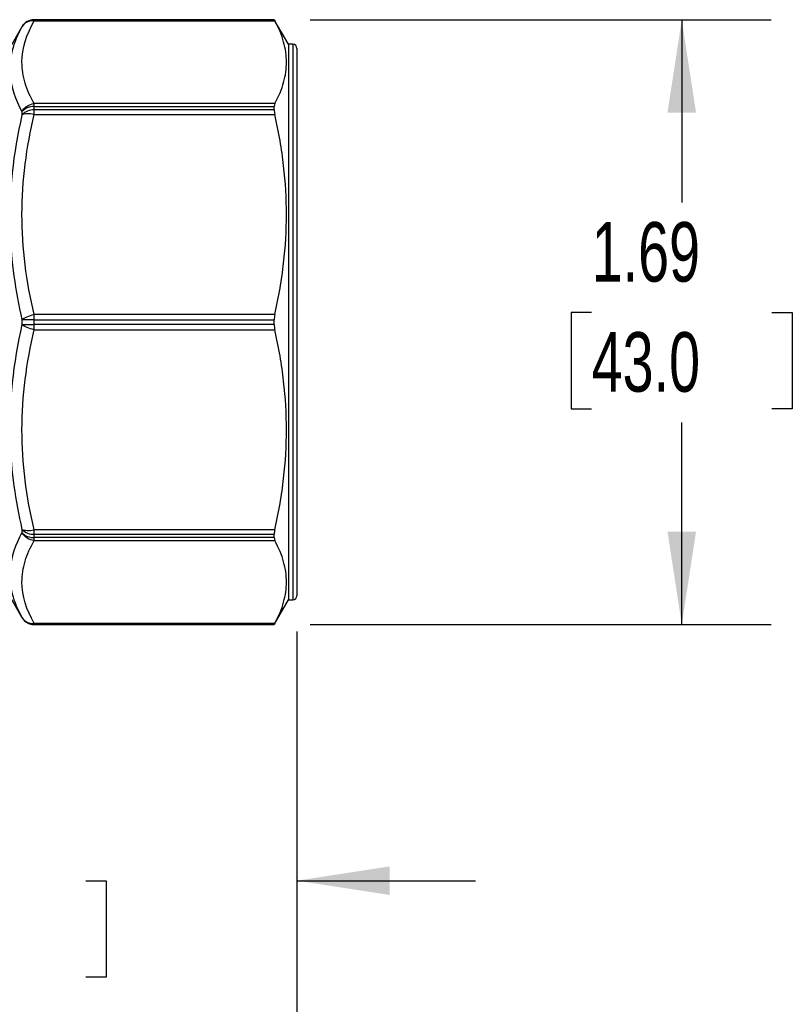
# Model space of a CAD drawing. Header units: inches. Extents: x 0.5 to 21.5, y 0.5 to 16.5.
# Tile 5 of 18: x 6.9 to 9, y 3.6 to 6.4. Entities that reach past the tile are written whole.
import ezdxf

# ---------------------------------------------------------------- set-up
doc = ezdxf.new("R2010")
doc.units = ezdxf.units.IN
doc.header["$LTSCALE"] = 2
doc.header["$MEASUREMENT"] = 0
doc.linetypes.add('SLD-Solid', pattern=[0])
doc.layers.add('DIMENSIONS', color=140, linetype='SLD-Solid', lineweight=25)
doc.styles.add('SLDTEXTSTYLE0', font='TXT', dxfattribs={"width": 0.7})
doc.dimstyles.new('SLDDIMSTYLE0', dxfattribs={"dimtxt": 0.169922, "dimasz": 0.26, "dimexe": 0, "dimexo": 0.0625, "dimgap": 0.04248, "dimtad": 0, "dimtih": 1, "dimtoh": 1, "dimrnd": 1e-09, "dimzin": 12, "dimdsep": 46, "dimtxsty": 'SLDTEXTSTYLE0', "dimsah": 1, "dimcen": 0.09, "dimadec": 0, "dimazin": 3, "dimtfac": 1, "dimtofl": 0, "dimtmove": 0, "dimatfit": 3, "dimfxl": 0, "dimfrac": 2, "dimtolj": 1, "dimtzin": 12, "dimarcsym": 0})
doc.dimstyles.new('SLDDIMSTYLE1', dxfattribs={"dimtxt": 0.169922, "dimasz": 0.26, "dimexe": 0, "dimexo": 0.0625, "dimgap": 0.04248, "dimtad": 0, "dimtih": 1, "dimtoh": 1, "dimrnd": 1e-09, "dimzin": 12, "dimdsep": 46, "dimtxsty": 'SLDTEXTSTYLE0', "dimsah": 1, "dimcen": 0.09, "dimadec": 0, "dimazin": 3, "dimtfac": 1, "dimtmove": 0, "dimatfit": 0, "dimfxl": 0, "dimfrac": 2, "dimtolj": 1, "dimtzin": 12, "dimarcsym": 0})

# ---------------------------------------------------------------- blocks, each defined once
blk = doc.blocks.new('_D')
at = {"layer": 'DIMENSIONS'}
for p, q in [((7.69, 6.3524), (8.981, 6.3524)), ((8.731, 6.3524), (8.731, 5.8411)), ((8.4786, 5.533), (8.4215, 5.533)), ((8.4215, 5.533), (8.4215, 5.2629)), ((8.9835, 5.533), (9.0406, 5.533)), ((9.0406, 5.533), (9.0406, 5.2629)), ((8.4215, 5.2629), (8.4786, 5.2629)), ((9.0406, 5.2629), (8.9835, 5.2629)), ((8.731, 4.6595), (8.731, 5.2249)), ((7.69, 4.6595), (8.981, 4.6595))]:
    blk.add_line(p, q, dxfattribs=at)
for points in [[(8.731, 6.3524), (8.691, 6.0924), (8.771, 6.0924)], [(8.731, 4.6595), (8.771, 4.9195), (8.691, 4.9195)]]:
    blk.add_solid(points, dxfattribs=at)
at = {"layer": 'DIMENSIONS', "char_height": 0.16667, "attachment_point": 1, "style": 'SLDTEXTSTYLE0'}
for s, insert in [('1.69', (8.4786, 5.7859)), ('43.0', (8.4786, 5.4778))]:
    blk.add_mtext(s, dxfattribs=dict(at, insert=insert))
blk = doc.blocks.new('_D_1')
at = {"layer": 'DIMENSIONS'}
for p, q in [((6.0589, 5.8409), (6.0589, 3.6925)), ((7.6534, 4.6402), (7.6534, 3.6925)), ((6.0589, 3.9425), (5.5589, 3.9425)), ((6.5571, 3.9425), (6.5, 3.9425)), ((6.5, 3.9425), (6.5, 3.6724)), ((7.062, 3.9425), (7.1191, 3.9425)), ((7.1191, 3.9425), (7.1191, 3.6724)), ((7.6534, 3.9425), (8.1534, 3.9425)), ((6.5, 3.6724), (6.5571, 3.6724)), ((7.1191, 3.6724), (7.062, 3.6724))]:
    blk.add_line(p, q, dxfattribs=at)
for points in [[(6.0589, 3.9425), (5.7989, 3.9825), (5.7989, 3.9025)], [(7.6534, 3.9425), (7.9134, 3.9025), (7.9134, 3.9825)]]:
    blk.add_solid(points, dxfattribs=at)
at = {"layer": 'DIMENSIONS', "char_height": 0.16667, "attachment_point": 1, "style": 'SLDTEXTSTYLE0'}
for s, insert in [('1.59', (6.5571, 4.1954)), ('40.5', (6.5571, 3.8873))]:
    blk.add_mtext(s, dxfattribs=dict(at, insert=insert))
blk = doc.blocks.new('_D_2')
at = {"layer": 'DIMENSIONS'}
for p, q in [((4.4684, 4.6402), (4.4684, 2.7486)), ((7.6534, 4.6402), (7.6534, 2.7486)), ((4.4684, 2.9986), (5.7146, 2.9986)), ((5.9449, 2.9986), (5.8879, 2.9986)), ((5.8879, 2.9986), (5.8879, 2.7286)), ((6.4499, 2.9986), (6.5069, 2.9986)), ((6.5069, 2.9986), (6.5069, 2.7286)), ((7.6534, 2.9986), (6.6801, 2.9986)), ((5.8879, 2.7286), (5.9449, 2.7286)), ((6.5069, 2.7286), (6.4499, 2.7286))]:
    blk.add_line(p, q, dxfattribs=at)
for points in [[(4.4684, 2.9986), (4.7284, 2.9586), (4.7284, 3.0386)], [(7.6534, 2.9986), (7.3934, 3.0386), (7.3934, 2.9586)]]:
    blk.add_solid(points, dxfattribs=at)
at = {"layer": 'DIMENSIONS', "char_height": 0.16667, "attachment_point": 1, "style": 'SLDTEXTSTYLE0'}
for s, insert in [('3.19', (5.9449, 3.2515)), ('80.9', (5.9449, 2.9434))]:
    blk.add_mtext(s, dxfattribs=dict(at, insert=insert))

msp = doc.modelspace()

# ---------------------------------------------------------------- linework, layer by layer
for p, q in [((7.59, 6.3524), (6.9176, 6.3524)), ((6.9176, 6.3494), (6.9176, 6.3524)), ((7.59, 6.3524), (6.9176, 6.3524)), ((6.9176, 6.3524), (6.9176, 6.3524)), ((6.9176, 6.3494), (7.5916, 6.3494)), ((7.6298, 6.2835), (7.59, 6.3524)), ((7.59, 6.3524), (7.59, 6.3524)), ((6.8835, 6.3327), (6.8446, 6.2653)), ((6.8835, 6.3327), (6.8835, 6.3327)), ((7.6416, 6.2835), (7.6298, 6.2835)), ((7.6298, 6.2835), (7.6298, 4.7284)), ((7.6416, 6.2835), (7.6416, 4.7284)), ((7.6534, 6.2717), (7.6534, 4.7402)), ((6.8835, 6.0951), (6.8835, 6.086)), ((6.9176, 6.1091), (6.9176, 6.1174)), ((7.5916, 6.1174), (6.9176, 6.1174)), ((6.9176, 6.0998), (6.9176, 6.1091)), ((6.9176, 6.1091), (7.59, 6.1091)), ((6.9176, 6.0873), (6.9176, 6.0998)), ((7.59, 6.0998), (6.9176, 6.0998)), ((7.59, 6.0998), (7.59, 6.1091)), ((6.9176, 6.0873), (7.5916, 6.0873)), ((6.8835, 5.5124), (6.8835, 5.4995)), ((6.9176, 5.5125), (6.9176, 5.5273)), ((7.5916, 5.5273), (6.9176, 5.5273)), ((6.9176, 5.4994), (6.9176, 5.5125)), ((6.9176, 5.5125), (7.59, 5.5125)), ((7.59, 5.4994), (7.59, 5.5125)), ((7.59, 5.4994), (6.9176, 5.4994)), ((6.9176, 5.4846), (6.9176, 5.4994)), ((6.9176, 5.4846), (7.5916, 5.4846)), ((6.8835, 4.9259), (6.8835, 4.9168)), ((7.5916, 4.9246), (6.9176, 4.9246)), ((6.9176, 4.9121), (6.9176, 4.9246)), ((6.9176, 4.9121), (7.59, 4.9121)), ((6.9176, 4.9028), (6.9176, 4.9121)), ((7.59, 4.9028), (7.59, 4.9121)), ((7.59, 4.9028), (6.9176, 4.9028)), ((6.9176, 4.8945), (6.9176, 4.9028)), ((6.9176, 4.8945), (7.5916, 4.8945)), ((6.8446, 4.7466), (6.8835, 4.6792)), ((7.59, 4.6595), (7.6298, 4.7284)), ((7.6298, 4.7284), (7.6416, 4.7284)), ((6.8835, 4.6792), (6.8835, 4.6792)), ((7.5916, 4.6625), (6.9176, 4.6625)), ((6.9176, 4.6595), (6.9176, 4.6625)), ((6.9176, 4.6595), (7.59, 4.6595)), ((6.9176, 4.6595), (7.59, 4.6595)), ((6.9176, 4.6595), (6.9176, 4.6595)), ((7.59, 4.6595), (7.59, 4.6595))]:
    msp.add_line(p, q)
for centre, radius, start, end in [((6.9176, 6.313), 0.0394, 90, 150), ((6.9176, 6.313), 0.0394, 89.9997, 149.9988), ((7.6416, 6.2717), 0.0118, 0, 90), ((6.9157, 6.0651), 0.044, 87.621, 137.1048), ((6.9157, 6.0555), 0.0444, 87.564, 136.5377), ((6.9138, 2.5445), 2.9681, 89.9283, 90.5865), ((6.9138, 8.4674), 2.9681, 269.4135, 270.0717), ((6.9157, 4.9564), 0.0444, 223.4623, 272.436), ((6.9157, 4.9468), 0.044, 222.8952, 272.379), ((7.6416, 4.7402), 0.0118, 270, 360), ((6.9176, 4.6989), 0.0394, 210, 270), ((6.9176, 4.6989), 0.0394, 210.0012, 270.0003)]:
    msp.add_arc(centre, radius, start, end)
for points, knots in [([(6.9176, 6.1174), (6.9068, 6.1364), (6.8982, 6.1557), (6.8865, 6.1945), (6.8834, 6.214), (6.8837, 6.2725), (6.896, 6.3114), (6.9176, 6.3494)], [0, 0, 0, 0, 0.25, 0.25, 0.5, 0.5, 1, 1, 1, 1]), ([(7.5916, 6.1174), (7.6028, 6.1382), (7.6109, 6.1578), (7.6215, 6.1961), (7.6241, 6.2148), (7.6241, 6.2521), (7.6215, 6.2707), (7.6109, 6.309), (7.6028, 6.3287), (7.5916, 6.3494)], [0, 0, 0, 0, 0.25, 0.25, 0.5, 0.5, 0.75, 0.75, 1, 1, 1, 1]), ([(6.8835, 6.3327), (6.8589, 6.2892), (6.8368, 6.2101), (6.865, 6.129), (6.8835, 6.0951)], [0, 0, 0, 0, 0.88516, 1.54903, 1.54903, 1.54903, 1.54903]), ([(6.8835, 6.086), (6.8589, 5.9793), (6.8368, 5.7862), (6.865, 5.593), (6.8835, 5.5124)], [0, 0, 0, 0, 0.88516, 1.54903, 1.54903, 1.54903, 1.54903]), ([(6.9176, 5.5273), (6.9068, 5.5732), (6.8982, 5.6197), (6.8865, 5.7133), (6.8834, 5.7604), (6.8837, 5.9016), (6.896, 5.9955), (6.9176, 6.0873)], [0, 0, 0, 0, 0.25, 0.25, 0.5, 0.5, 1, 1, 1, 1]), ([(7.5916, 5.5273), (7.6028, 5.5773), (7.6109, 5.6247), (7.6215, 5.7172), (7.6241, 5.7622), (7.6241, 5.8523), (7.6215, 5.8974), (7.6109, 5.9898), (7.6028, 6.0373), (7.5916, 6.0873)], [0, 0, 0, 0, 0.25, 0.25, 0.5, 0.5, 0.75, 0.75, 1, 1, 1, 1]), ([(6.8835, 5.4995), (6.8589, 5.3921), (6.8368, 5.1981), (6.865, 5.0059), (6.8835, 4.9259)], [0, 0, 0, 0, 0.88516, 1.54903, 1.54903, 1.54903, 1.54903]), ([(6.9176, 4.9246), (6.9068, 4.9705), (6.8982, 5.0171), (6.8865, 5.1107), (6.8834, 5.1578), (6.8837, 5.2989), (6.896, 5.3928), (6.9176, 5.4846)], [0, 0, 0, 0, 0.25, 0.25, 0.5, 0.5, 1, 1, 1, 1]), ([(7.5916, 4.9246), (7.6028, 4.9746), (7.6109, 5.0221), (7.6215, 5.1145), (7.6241, 5.1596), (7.6241, 5.2497), (7.6215, 5.2947), (7.6109, 5.3872), (7.6028, 5.4346), (7.5916, 5.4846)], [0, 0, 0, 0, 0.25, 0.25, 0.5, 0.5, 0.75, 0.75, 1, 1, 1, 1]), ([(6.8835, 4.9168), (6.865, 4.8829), (6.8368, 4.8022), (6.8589, 4.7227), (6.8835, 4.6792)], [0, 0, 0, 0, 0.66387, 1.54903, 1.54903, 1.54903, 1.54903]), ([(6.9176, 4.6625), (6.896, 4.7005), (6.8837, 4.7396), (6.8834, 4.798), (6.8865, 4.8175), (6.8982, 4.8562), (6.9068, 4.8754), (6.9176, 4.8945)], [0, 0, 0, 0, 0.5, 0.5, 0.75, 0.75, 1, 1, 1, 1]), ([(7.5916, 4.6625), (7.6028, 4.6832), (7.6109, 4.7029), (7.6215, 4.7412), (7.6241, 4.7598), (7.6241, 4.7971), (7.6215, 4.8158), (7.6109, 4.8541), (7.6028, 4.8737), (7.5916, 4.8945)], [0, 0, 0, 0, 0.25, 0.25, 0.5, 0.5, 0.75, 0.75, 1, 1, 1, 1])]:
    msp.add_open_spline(points, degree=3, knots=knots)
for points in [[(6.9176, 6.3494), (6.9106, 6.35), (6.8966, 6.3474), (6.8867, 6.3383), (6.8835, 6.3327)], [(7.59, 6.3524), (7.59, 6.3523), (7.5906, 6.3513), (7.5916, 6.3494)], [(6.8835, 6.0951), (6.8867, 6.1012), (6.8966, 6.112), (6.9106, 6.1169), (6.9176, 6.1174)], [(7.5916, 6.1174), (7.5906, 6.1155), (7.59, 6.1127), (7.59, 6.1091)], [(7.59, 6.0998), (7.59, 6.0962), (7.5906, 6.0919), (7.5916, 6.0873)], [(6.9176, 6.0873), (6.9106, 6.0887), (6.8966, 6.0899), (6.8867, 6.0878), (6.8835, 6.086)], [(6.8835, 5.5124), (6.8867, 5.5155), (6.8966, 5.5216), (6.9106, 5.5259), (6.9176, 5.5273)], [(7.5916, 5.5273), (7.5906, 5.5227), (7.59, 5.5177), (7.59, 5.5125)], [(6.9176, 5.4846), (6.9106, 5.486), (6.8966, 5.4903), (6.8867, 5.4964), (6.8835, 5.4995)], [(7.59, 5.4994), (7.59, 5.4942), (7.5906, 5.4892), (7.5916, 5.4846)], [(6.8835, 4.9259), (6.8867, 4.9241), (6.8966, 4.922), (6.9106, 4.9232), (6.9176, 4.9246)], [(6.9176, 4.8945), (6.9106, 4.895), (6.8966, 4.8999), (6.8867, 4.9107), (6.8835, 4.9168)], [(7.5916, 4.9246), (7.5906, 4.92), (7.59, 4.9157), (7.59, 4.9121)], [(7.59, 4.9028), (7.59, 4.8992), (7.5906, 4.8964), (7.5916, 4.8945)], [(6.8835, 4.6792), (6.8867, 4.6736), (6.8966, 4.6645), (6.9106, 4.6619), (6.9176, 4.6625)], [(7.5916, 4.6625), (7.5906, 4.6606), (7.59, 4.6596), (7.59, 4.6595)]]:
    msp.add_open_spline(points, degree=3)

# ---------------------------------------------------------------- dimensions: what is measured, and where the dimension line sits
at = {"layer": 'DIMENSIONS'}
dim = msp.add_linear_dim(base=(8.731, 4.6595), p1=(7.59, 6.3524), p2=(7.59, 4.6595), angle=90, dimstyle='SLDDIMSTYLE0', dxfattribs=at)
dim.commit()
dim.dimension.update_dxf_attribs({"geometry": '_D', "text_midpoint": (8.731, 5.533), "dimtype": 160})
for base, p1, p2, dimstyle, picture, middle in [((7.6534, 3.9425), (6.0589, 5.9409), (7.6534, 4.7402), 'SLDDIMSTYLE1', '_D_1', (6.8096, 3.9425)), ((4.46837, 2.99862), (7.65341, 4.7402), (4.46837, 4.7402), 'SLDDIMSTYLE0', '_D_2', (6.1974, 2.99862))]:
    dim = msp.add_linear_dim(base=base, p1=p1, p2=p2, dimstyle=dimstyle, dxfattribs=at)
    dim.commit()
    dim.dimension.update_dxf_attribs({"geometry": picture, "text_midpoint": middle, "dimtype": 160})

doc.saveas('drawing.dxf')
